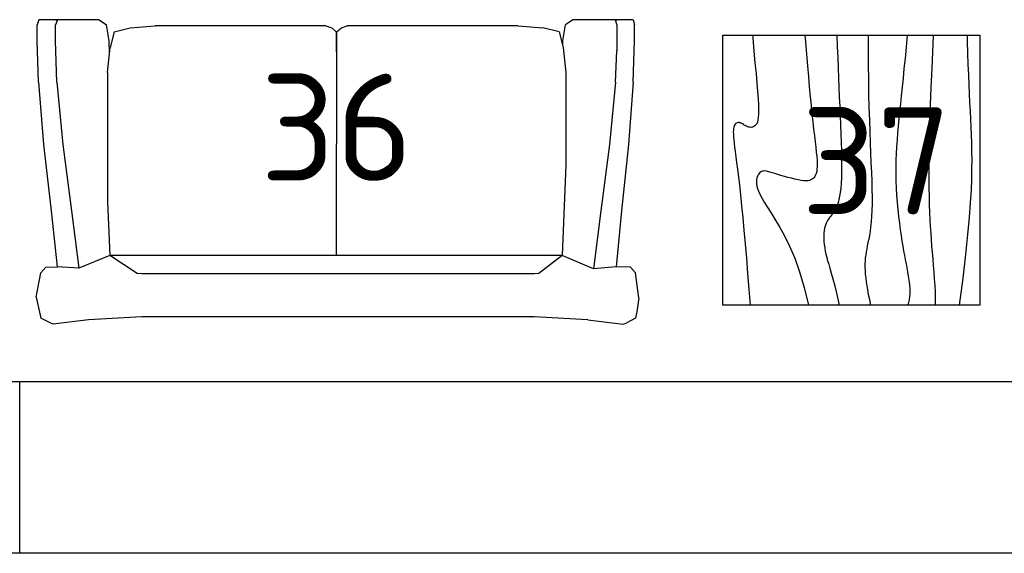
# Model space of a CAD drawing. Header units: millimetres. Extents: x 151654 to 877351, y 70322 to 154322.
# Tile 71 of 173: x 257872 to 260169, y 115938 to 117184. Entities that reach past the tile are written whole.
import ezdxf

# ---------------------------------------------------------------- set-up
doc = ezdxf.new("R2010")
doc.units = ezdxf.units.MM
doc.layers.add('Текст', color=132, linetype='Continuous', lineweight=25)
doc.layers.add('технологич.о', color=152, linetype='Continuous', lineweight=30)
doc.styles.add('GOST', font='isocpeur.ttf')

# ---------------------------------------------------------------- blocks, each defined once
blk = doc.blocks.new('s-style4-2')
at = {"layer": 'технологич.о', "linetype": 'Continuous'}
for p, q in [((-701, 681.4), (-698, 696.5)), ((-698, 696.5), (-677.8, 707.5)), ((-669.7, 710.5), (-677.8, 707.5)), ((-587, 700.5), (-669.7, 710.5)), ((-587, 700.5), (-462, 693.5)), ((-465.3, 693.6), (-455.9, 694.5)), ((-462, 693.5), (453.9, 693.5)), ((453.9, 693.5), (577.9, 700.5)), ((577.9, 700.5), (660.7, 710.5)), ((660.7, 710.5), (667.7, 707.5)), ((667.7, 707.5), (688.9, 696.5)), ((700, 647.4), (688.9, 696.5)), ((-706, 649.4), (-701, 681.4)), ((-706, 649.4), (-698, 590.4)), ((700, 647.4), (688.9, 590.4)), ((-686.9, 577.4), (-698, 590.4)), ((-686.9, 577.4), (-652.9, 576.8)), ((-665.7, 446.3), (-652.9, 576.8)), ((-652.9, 576.8), (-600.5, 581.3)), ((-617.3, 446.3), (-600.5, 581.3)), ((-600.5, 581.3), (-527.5, 550.4)), ((-527.5, 550.4), (-472.6, 592.3)), ((-472.6, 592.3), (-462, 593.4)), ((-462, 593.4), (453.9, 593.4)), ((453.9, 593.4), (464.4, 592.3)), ((464.4, 592.3), (528.5, 550.4)), ((528.5, 550.4), (600.6, 580.1)), ((617.3, 446.3), (600.6, 580.1)), ((600.6, 580.1), (651, 576.9)), ((677.8, 577.4), (650.6, 576.9)), ((664.7, 446.3), (651, 576.9)), ((677.8, 577.4), (688.9, 590.4)), ((-535.6, 338.6), (-527.5, 550.4)), ((-527.5, 550.4), (528.5, 550.4)), ((-1, 28), (0.5, 550.4)), ((533.6, 424.7), (528.5, 550.5)), ((-681.8, 291.2), (-665.7, 446.3)), ((-637.5, 291.2), (-617.3, 446.3)), ((637.5, 291.2), (617.3, 446.3)), ((682.8, 291.2), (664.7, 446.3)), ((533.6, 123.1), (533.6, 424.7)), ((-535.6, 123.1), (-535.6, 338.6)), ((-692.9, 146.1), (-681.8, 291.2)), ((-651.6, 146.1), (-637.5, 291.2)), ((651.6, 146.1), (637.5, 291.2)), ((694.9, 146.1), (682.8, 291.2)), ((-692.9, 146.1), (-696, 49)), ((-651.6, 146.1), (-654.6, 73)), ((651.6, 146.1), (654.6, 49)), ((694.9, 146.1), (698, 49)), ((-529.5, 65), (-535.6, 123.1)), ((0, 28), (-1, 123.1)), ((533.6, 123.1), (527.5, 65)), ((-654.6, 12), (-654.6, 73)), ((528.9, 78.5), (529.5, 49)), ((-696, 49), (-696, 12)), ((-528.5, 49), (-534.6, 12)), ((-520.5, 28), (-529.5, 65)), ((-528.3, 60), (-528.5, 49)), ((518.4, 28), (527.5, 65)), ((529.5, 49), (535.6, 12)), ((654.6, 49), (654.6, 12)), ((698, 49), (698, 12)), ((-520.5, 28), (-482.1, 19)), ((-1, 28), (-12.1, 19)), ((0, 28), (10.1, 19)), ((518.4, 28), (481.1, 19)), ((-692.9, 0), (-696, 12)), ((-692.9, 0), (-650.6, 0)), ((-655.6, 0), (-651.6, 3.2)), ((-650.6, 0), (-654.6, 12)), ((-650.6, 0), (-551.7, 0)), ((-551.7, 0), (-534.6, 12)), ((-424.6, 14), (-482.1, 19)), ((-424.6, 14), (-25.2, 14)), ((-12.1, 19), (-25.2, 14)), ((24.2, 14), (10.1, 19)), ((24.2, 14), (422.6, 14)), ((481.1, 19), (422.6, 14)), ((552.7, 0), (535.6, 12)), ((650.6, 0), (654.6, 12)), ((653.6, 0), (651.2, 1.8)), ((693.9, 0), (698, 12)), ((552.7, 0), (650.6, 0)), ((650.6, 0), (693.9, 0))]:
    blk.add_line(p, q, dxfattribs=at)
blk = doc.blocks.new('столик журнальный 630х600')
at = {"layer": 'технологич.о', "linetype": 'Continuous'}
for p, q in [((2440298.8, 550476.5), (2440298.8, 549876.5)), ((2440928.8, 550476.5), (2440298.8, 550476.5)), ((2440928.8, 549876.5), (2440928.8, 550476.5)), ((2440298.8, 549876.5), (2440928.8, 549876.5))]:
    blk.add_line(p, q, dxfattribs=at)
for points in [[(2440298.8, 550407.1), (2440305.1, 550406.6), (2440335.6, 550403.8), (2440363.3, 550401.2), (2440388.3, 550398.8), (2440410.5, 550396.8), (2440429.9, 550395.1), (2440446.8, 550393.8), (2440461, 550393.1), (2440472.8, 550392.8), (2440482.6, 550392.9), (2440490.4, 550393.5), (2440496.7, 550394.4), (2440501.5, 550395.7), (2440505.2, 550397.3), (2440508.1, 550399.2), (2440510.3, 550401.3), (2440511.9, 550403.6), (2440513, 550406.1), (2440513.6, 550408.7), (2440513.8, 550411.3), (2440513.5, 550414), (2440513, 550416.6), (2440512.1, 550419.2), (2440511, 550421.6), (2440509.7, 550423.9), (2440508.3, 550426.2), (2440506.9, 550428.3), (2440505.6, 550430.4), (2440504.4, 550432.5), (2440503.4, 550434.5), (2440502.8, 550436.5), (2440502.4, 550438.5), (2440502.5, 550440.5), (2440502.9, 550442.4), (2440503.8, 550444.2), (2440504.9, 550445.8), (2440506.5, 550447.4), (2440508.4, 550448.7), (2440510.8, 550449.8), (2440513.5, 550450.7), (2440516.6, 550451.3), (2440520.4, 550451.7), (2440524.8, 550451.8), (2440529.9, 550451.7), (2440535.9, 550451.3), (2440542.8, 550450.7), (2440550.8, 550449.8), (2440559.8, 550448.7), (2440570.3, 550447.4), (2440582.2, 550445.8), (2440595.8, 550444), (2440611.4, 550442), (2440629, 550439.9), (2440649, 550437.6), (2440671.4, 550435.2), (2440696.5, 550432.6), (2440724, 550429.9), (2440753.8, 550427.2), (2440785.6, 550424.3), (2440819.2, 550421.4), (2440854.4, 550418.5), (2440891, 550415.5), (2440928.8, 550412.5)], [(2440298.8, 550284.8), (2440315.2, 550283.4), (2440343.2, 550281.1), (2440369.8, 550278.8), (2440395.2, 550276.7), (2440419.2, 550274.6), (2440441.8, 550272.5), (2440463, 550270.5), (2440482.8, 550268.5), (2440501, 550266.5), (2440517.8, 550264.6), (2440533.2, 550262.7), (2440547.3, 550261), (2440560, 550259.5), (2440571.4, 550258.2), (2440581.7, 550257.2), (2440590.8, 550256.5), (2440598.7, 550256.2), (2440605.6, 550256.2), (2440611.6, 550256.6), (2440616.8, 550257.3), (2440621.1, 550258.4), (2440624.9, 550259.7), (2440628.1, 550261.3), (2440630.8, 550263.2), (2440633.1, 550265.3), (2440635, 550267.8), (2440636.5, 550270.6), (2440637.6, 550274), (2440638.2, 550277.9), (2440638.4, 550282.5), (2440638.2, 550287.8), (2440637.4, 550293.8), (2440636.2, 550300.7), (2440634.5, 550308.3), (2440632.6, 550316.3), (2440630.4, 550324.5), (2440628.1, 550332.7), (2440625.8, 550340.7), (2440623.5, 550348.3), (2440621.4, 550355.2), (2440619.6, 550361.2), (2440618, 550366.5), (2440616.8, 550371.2), (2440615.9, 550375.2), (2440615.5, 550378.7), (2440615.6, 550381.8), (2440616.2, 550384.6), (2440617.4, 550387.2), (2440619.2, 550389.6), (2440621.6, 550391.8), (2440624.5, 550393.8), (2440627.9, 550395.5), (2440631.8, 550396.8), (2440636, 550397.7), (2440640.6, 550398), (2440645.4, 550397.8), (2440650.6, 550397), (2440656.2, 550395.4), (2440662.6, 550393), (2440669.8, 550389.7), (2440678.3, 550385.2), (2440688.1, 550379.6), (2440699.5, 550372.8), (2440712.8, 550364.5), (2440728.1, 550354.8), (2440745.9, 550344), (2440766.7, 550332.4), (2440790.8, 550320.5), (2440818.6, 550308.6), (2440850.6, 550297), (2440887.2, 550286.2), (2440928.8, 550276.5)], [(2440298.8, 550209.9), (2440325.3, 550209.2), (2440350.9, 550208.3), (2440375.1, 550207.4), (2440398.3, 550206.5), (2440420.7, 550205.5), (2440442.8, 550204.5), (2440464.7, 550203.5), (2440486.5, 550202.5), (2440507.9, 550201.6), (2440528.8, 550200.8), (2440548.8, 550200.2), (2440568, 550199.6), (2440586, 550199.3), (2440602.8, 550199.2), (2440618, 550199.3), (2440631.9, 550199.7), (2440644.4, 550200.3), (2440655.6, 550201.2), (2440665.6, 550202.3), (2440674.6, 550203.7), (2440682.5, 550205.3), (2440689.4, 550207.2), (2440695.5, 550209.3), (2440700.8, 550211.6), (2440705.5, 550214.1), (2440709.8, 550216.7), (2440713.6, 550219.3), (2440717.2, 550222), (2440720.6, 550224.6), (2440724.1, 550227.2), (2440727.7, 550229.6), (2440731.4, 550231.9), (2440735.4, 550234), (2440739.6, 550235.8), (2440744.1, 550237.5), (2440749, 550238.8), (2440754.3, 550239.8), (2440760.1, 550240.5), (2440766.3, 550240.8), (2440773, 550240.8), (2440780, 550240.4), (2440787.3, 550239.7), (2440794.8, 550238.6), (2440802.3, 550237.3), (2440810, 550235.7), (2440817.6, 550233.8), (2440825.2, 550231.7), (2440833.3, 550229.3), (2440842.6, 550226.4), (2440853.7, 550223.2), (2440867.3, 550219.4), (2440883.8, 550215.1), (2440904.1, 550210.1), (2440928.8, 550204.5)], [(2440298.8, 550137.2), (2440328.6, 550137.3), (2440367.4, 550137.1), (2440403.3, 550136.7), (2440436.6, 550136.1), (2440467.6, 550135.3), (2440496.6, 550134.4), (2440523.8, 550133.5), (2440549.4, 550132.5), (2440573.8, 550131.5), (2440596.9, 550130.6), (2440618.7, 550129.7), (2440639.3, 550129), (2440658.5, 550128.5), (2440676.4, 550128.2), (2440692.9, 550128.2), (2440708.1, 550128.5), (2440721.9, 550129.2), (2440734.5, 550130.2), (2440745.9, 550131.4), (2440756.4, 550132.8), (2440765.9, 550134.4), (2440774.7, 550136), (2440782.8, 550137.6), (2440790.4, 550139.2), (2440797.6, 550140.6), (2440804.5, 550141.9), (2440811.3, 550143), (2440818.1, 550143.8), (2440825, 550144.5), (2440832.1, 550144.8), (2440839.7, 550144.8), (2440847.8, 550144.5), (2440856.4, 550143.8), (2440865.4, 550142.9), (2440874.6, 550141.7), (2440883.5, 550140.3), (2440892.1, 550138.9), (2440899.8, 550137.6), (2440906.6, 550136.3), (2440912.1, 550135.2), (2440916.1, 550134.3), (2440918.9, 550133.6), (2440920.8, 550133.2), (2440922.2, 550132.8), (2440923.3, 550132.6), (2440924.6, 550132.5), (2440926.3, 550132.5), (2440928.8, 550132.5)], [(2440298.8, 550046.3), (2440326.4, 550048.6), (2440352.8, 550051.2), (2440376.7, 550053.6), (2440399.1, 550055.9), (2440420.1, 550058.1), (2440440, 550060.2), (2440458.8, 550062.1), (2440476.8, 550063.9), (2440494, 550065.6), (2440510.8, 550067.2), (2440527.1, 550068.6), (2440543.1, 550069.9), (2440559, 550071), (2440574.8, 550071.8), (2440590.5, 550072.5), (2440606.4, 550072.8), (2440622.4, 550072.8), (2440638.8, 550072.5), (2440655.4, 550071.8), (2440672.2, 550070.8), (2440689.1, 550069.5), (2440705.7, 550068), (2440722, 550066.3), (2440737.6, 550064.4), (2440752.5, 550062.5), (2440766.4, 550060.5), (2440779.2, 550058.5), (2440791.1, 550056.5), (2440802.1, 550054.5), (2440812.5, 550052.6), (2440822.4, 550050.7), (2440832, 550048.8), (2440841.5, 550046.9), (2440851.1, 550045.2), (2440860.8, 550043.5), (2440870.7, 550042), (2440880.6, 550040.8), (2440890.5, 550040.1), (2440900.4, 550040), (2440910.1, 550040.6), (2440919.6, 550042), (2440928.8, 550044.5)], [(2440298.8, 549985.8), (2440319.3, 549986.5), (2440375.9, 549988.8), (2440421.5, 549990.8), (2440460.1, 549992.5), (2440495.2, 549993.8), (2440527.6, 549994.8), (2440557.5, 549995.5), (2440585.1, 549995.8), (2440610.6, 549996), (2440634.1, 549995.9), (2440655.9, 549995.6), (2440676.1, 549995.2), (2440694.9, 549994.6), (2440712.6, 549993.9), (2440729.3, 549993.1), (2440745.3, 549992.3), (2440760.7, 549991.3), (2440775.7, 549990.2), (2440790.6, 549989.1), (2440805.6, 549987.8), (2440820.8, 549986.6), (2440836.2, 549985.3), (2440851.7, 549984), (2440867.2, 549982.9), (2440882.8, 549981.9), (2440898.3, 549981.2), (2440913.6, 549980.7), (2440928.8, 549980.5)], [(2440298.8, 549906.3), (2440313.3, 549905.9), (2440340.8, 549905.2), (2440366.7, 549904.3), (2440391, 549903.4), (2440413.9, 549902.5), (2440435.6, 549901.5), (2440456.1, 549900.5), (2440475.6, 549899.5), (2440494.5, 549898.6), (2440513, 549897.7), (2440531.5, 549896.9), (2440550.3, 549896.3), (2440569.6, 549895.9), (2440589.9, 549895.7), (2440611.4, 549895.8), (2440634.6, 549896.3), (2440660.4, 549897.2), (2440689.9, 549898.9), (2440724.1, 549901.4), (2440764, 549905.1), (2440810.7, 549910), (2440865.3, 549916.4), (2440928.8, 549924.5)]]:
    blk.add_lwpolyline(points, dxfattribs=at)

msp = doc.modelspace()

# ---------------------------------------------------------------- linework, layer by layer
at = {"lineweight": 30}
for p, q in [((262972.2, 116338.4), (257606.5, 116338.4)), ((257872.2, 115938.4), (257872.2, 116338.4)), ((262072.2, 115938.4), (257772.2, 115938.4))]:
    msp.add_line(p, q, dxfattribs=at)

# ---------------------------------------------------------------- block references
at = {"layer": 'Текст', "xscale": -1, "rotation": 90}
msp.add_blockref('столик журнальный 630х600', (809988.9, 2557446.1), dxfattribs=at)
at = {"layer": 'технологич.о', "linetype": 'Continuous', "rotation": 180}
msp.add_blockref('s-style4-2', (258610.7, 117183.6), dxfattribs=at)

# ---------------------------------------------------------------- texts
at = {"style": 'GOST'}
for s, p in [('36', (258433.2, 116807.6)), ('37', (259695.3, 116729.3, 11.2))]:
    msp.add_text(s, height=250, dxfattribs=at).set_placement(p)

doc.saveas('drawing.dxf')
